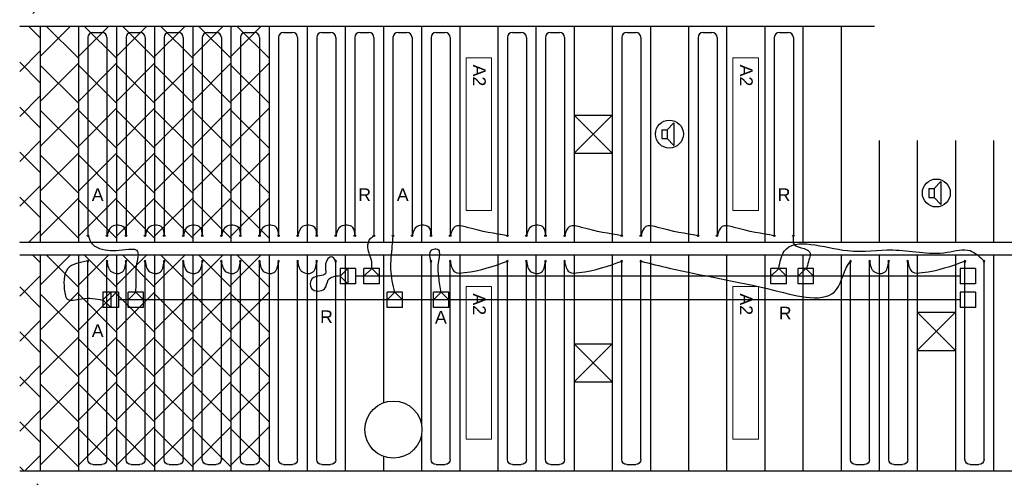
# Model space of a CAD drawing. Extents: x 2603 to 314299, y -540804 to -201914.
# Tile 8 of 15: x 148456 to 156202, y -265565 to -261965. Entities that reach past the tile are written whole.
import ezdxf

# ---------------------------------------------------------------- set-up
doc = ezdxf.new("R2010")
doc.units = 0
doc.header["$LTSCALE"] = 25
doc.layers.add('KP-Aluminium', color=8, linetype='CONTINUOUS', lineweight=18)
doc.layers.add('KP-Verlichting', color=2, linetype='CONTINUOUS', lineweight=18)
for name, color, linetype in [('KP-bandraster', 5, 'CONTINUOUS'), ('KP-koppelingen', 6, 'CONTINUOUS'), ('KP-leidingen(aanvoer)', 5, 'CONTINUOUS'), ('KP-leidingen(retour)', 1, 'CONTINUOUS'), ('KP-Lucht aanvoer', 6, 'CONTINUOUS'), ('KP-Melders', 3, 'CONTINUOUS'), ('KP-panelen', 1, 'CONTINUOUS'), ('KP-registers', 4, 'CONTINUOUS'), ('KP-slangen', 7, 'CONTINUOUS'), ('KP-tekst', 7, 'CONTINUOUS')]:
    doc.layers.add(name, color=color, linetype=linetype)
doc.styles.add('arial', font='ARIAL.TTF')

# ---------------------------------------------------------------- blocks, each defined once
blk = doc.blocks.new('Register A')
at = {"layer": 'KP-registers', "linetype": 'Continuous'}
for p, q in [((49.99999999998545, 115), (49.99999999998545, 185)), ((89.99999999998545, 225), (1644, 225)), ((89.99999999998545, 75), (1644, 75))]:
    blk.add_line(p, q, dxfattribs=at)
for centre in [(1650, 225), (1650, 75)]:
    blk.add_circle(centre, 6, dxfattribs=at)
for centre, start, end in [((89.99999999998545, 185), 90, 180), ((89.99999999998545, 115), 180, 270)]:
    blk.add_arc(centre, 40, start, end, dxfattribs=at)

msp = doc.modelspace()

# ---------------------------------------------------------------- hatches: boundary and pattern name
at = {"layer": 'KP-Aluminium', "linetype": 'Continuous'}
h = msp.add_hatch(dxfattribs=at)
h.set_pattern_fill('ANSI37', color=256, scale=2000, style=0)
h.set_pattern_definition([(45, (0, 0), (-176.7766952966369, 176.7766952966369), []), (135, (0, 0), (-176.7766952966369, -176.7766952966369), [])])
h.paths.add_polyline_path([(148617.528109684, -269215.496550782), (148456.0482257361, -269215.4965507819), (148456.0482257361, -270665.4965507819), (148617.528109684, -270665.4965507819)])
h.paths.add_polyline_path([(148617.528109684, -267415.4965507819), (148456.0482257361, -267415.4965507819), (148456.0482257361, -269115.496550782), (148617.528109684, -269115.496550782)])
h.paths.add_polyline_path([(148617.528109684, -265615.665543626), (148496.0453914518, -265615.665543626), (148496.0453914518, -265615.4965507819), (148456.0482257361, -265615.4965507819), (148456.0482257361, -267315.4965507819), (148617.528109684, -267315.4965507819)])
h.paths.add_polyline_path([(148617.528109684, -263815.4965507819), (148456.0482257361, -263815.4965507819), (148456.0482257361, -265515.4965507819), (148617.528109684, -265515.4965507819)])
h.paths.add_polyline_path([(148617.528109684, -262015.4965507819), (148456.0482257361, -262015.4965507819), (148456.0482257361, -263715.4965507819), (148617.528109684, -263715.4965507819)])
h.paths.add_polyline_path([(148617.528109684, -260215.4965507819), (148456.0482257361, -260215.4965507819), (148456.0482257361, -261915.496550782), (148617.528109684, -261915.496550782)])
h.paths.add_polyline_path([(148617.528109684, -270665.4965507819), (148456.0482257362, -270665.496550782), (148456.0482257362, -270815.4965507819), (148617.528109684, -270815.4965507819)])
h = msp.add_hatch(dxfattribs=at)
h.set_pattern_fill('ANSI37', color=256, scale=2000, style=0)
h.set_pattern_definition([(45, (-1500, -7200), (-176.7766952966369, 176.7766952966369), []), (135, (-1500, -7200), (-176.7766952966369, -176.7766952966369), [])])
h.paths.add_polyline_path([(148917.528109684, -262015.4965507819), (148617.528109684, -262015.4965507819), (148617.528109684, -263715.496550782), (148917.528109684, -263715.4965507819)])
h = msp.add_hatch(dxfattribs=at)
h.set_pattern_fill('ANSI37', color=256, scale=2000, style=0)
h.set_pattern_definition([(45, (-1200, -7200), (-176.7766952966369, 176.7766952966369), []), (135, (-1200, -7200), (-176.7766952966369, -176.7766952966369), [])])
h.paths.add_polyline_path([(149217.528109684, -262015.4965507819), (148917.528109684, -262015.4965507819), (148917.528109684, -263715.496550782), (149217.528109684, -263715.4965507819)])
h = msp.add_hatch(dxfattribs=at)
h.set_pattern_fill('ANSI37', color=256, scale=2000, style=0)
h.set_pattern_definition([(45, (-899.9999999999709, -7200), (-176.7766952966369, 176.7766952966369), []), (135, (-899.9999999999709, -7200), (-176.7766952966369, -176.7766952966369), [])])
h.paths.add_polyline_path([(149517.528109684, -262015.4965507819), (149217.528109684, -262015.4965507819), (149217.528109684, -263715.496550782), (149517.528109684, -263715.4965507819)])
h = msp.add_hatch(dxfattribs=at)
h.set_pattern_fill('ANSI37', color=256, scale=2000, style=0)
h.set_pattern_definition([(45, (-600, -7200), (-176.7766952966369, 176.7766952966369), []), (135, (-600, -7200), (-176.7766952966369, -176.7766952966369), [])])
h.paths.add_polyline_path([(149817.528109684, -262015.4965507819), (149517.528109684, -262015.4965507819), (149517.528109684, -263715.496550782), (149817.528109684, -263715.4965507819)])
h = msp.add_hatch(dxfattribs=at)
h.set_pattern_fill('ANSI37', color=256, scale=2000, style=0)
h.set_pattern_definition([(45, (-300.0000000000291, -7200), (-176.7766952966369, 176.7766952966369), []), (135, (-300.0000000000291, -7200), (-176.7766952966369, -176.7766952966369), [])])
h.paths.add_polyline_path([(150117.528109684, -262015.4965507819), (149817.528109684, -262015.4965507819), (149817.528109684, -263715.496550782), (150117.528109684, -263715.4965507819)])
h = msp.add_hatch(dxfattribs=at)
h.set_pattern_fill('ANSI37', color=256, scale=2000, style=0)
h.set_pattern_definition([(45, (0, -7200), (-176.7766952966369, 176.7766952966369), []), (135, (0, -7200), (-176.7766952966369, -176.7766952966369), [])])
h.paths.add_polyline_path([(150417.528109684, -262015.4965507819), (150117.528109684, -262015.4965507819), (150117.528109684, -263715.496550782), (150417.528109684, -263715.4965507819)])
h = msp.add_hatch(dxfattribs=at)
h.set_pattern_fill('ANSI37', color=256, scale=2000, style=0)
h.set_pattern_definition([(45, (-1500, -9000), (-176.7766952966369, 176.7766952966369), []), (135, (-1500, -9000), (-176.7766952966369, -176.7766952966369), [])])
h.paths.add_polyline_path([(148917.528109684, -263815.4965507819), (148617.528109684, -263815.4965507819), (148617.528109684, -265515.496550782), (148917.528109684, -265515.4965507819)])
h = msp.add_hatch(dxfattribs=at)
h.set_pattern_fill('ANSI37', color=256, scale=2000, style=0)
h.set_pattern_definition([(45, (-1200, -9000), (-176.7766952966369, 176.7766952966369), []), (135, (-1200, -9000), (-176.7766952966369, -176.7766952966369), [])])
h.paths.add_polyline_path([(149217.528109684, -263815.4965507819), (148917.528109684, -263815.4965507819), (148917.528109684, -265515.496550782), (149217.528109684, -265515.4965507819)])
h = msp.add_hatch(dxfattribs=at)
h.set_pattern_fill('ANSI37', color=256, scale=2000, style=0)
h.set_pattern_definition([(45, (-899.9999999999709, -9000), (-176.7766952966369, 176.7766952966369), []), (135, (-899.9999999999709, -9000), (-176.7766952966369, -176.7766952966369), [])])
h.paths.add_polyline_path([(149517.528109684, -263815.4965507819), (149217.528109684, -263815.4965507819), (149217.528109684, -265515.496550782), (149517.528109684, -265515.4965507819)])
h = msp.add_hatch(dxfattribs=at)
h.set_pattern_fill('ANSI37', color=256, scale=2000, style=0)
h.set_pattern_definition([(45, (-600, -9000), (-176.7766952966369, 176.7766952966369), []), (135, (-600, -9000), (-176.7766952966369, -176.7766952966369), [])])
h.paths.add_polyline_path([(149817.528109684, -263815.4965507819), (149517.528109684, -263815.4965507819), (149517.528109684, -265515.496550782), (149817.528109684, -265515.4965507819)])
h = msp.add_hatch(dxfattribs=at)
h.set_pattern_fill('ANSI37', color=256, scale=2000, style=0)
h.set_pattern_definition([(45, (-300.0000000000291, -9000), (-176.7766952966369, 176.7766952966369), []), (135, (-300.0000000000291, -9000), (-176.7766952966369, -176.7766952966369), [])])
h.paths.add_polyline_path([(150117.528109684, -263815.4965507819), (149817.528109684, -263815.4965507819), (149817.528109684, -265515.496550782), (150117.528109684, -265515.4965507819)])
h = msp.add_hatch(dxfattribs=at)
h.set_pattern_fill('ANSI37', color=256, scale=2000, style=0)
h.set_pattern_definition([(45, (0, -9000), (-176.7766952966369, 176.7766952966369), []), (135, (0, -9000), (-176.7766952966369, -176.7766952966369), [])])
h.paths.add_polyline_path([(150417.528109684, -263815.4965507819), (150117.528109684, -263815.4965507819), (150117.528109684, -265515.496550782), (150417.528109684, -265515.4965507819)])

# ---------------------------------------------------------------- linework, layer by layer
at = {"layer": 'KP-bandraster', "linetype": 'Continuous'}
for p, q in [((148456.0482257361, -262015.4965507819), (155181.1368344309, -262015.4965507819)), ((148456.0482257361, -263715.4965507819), (158081.2482257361, -263715.4965507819)), ((148456.0482257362, -263815.4965507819), (158081.2482257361, -263815.4965507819)), ((148456.0482257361, -265515.4965507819), (165703.0560670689, -265515.4965507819))]:
    msp.add_line(p, q, dxfattribs=at)
msp.add_circle((151396.0482257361, -265190.4965507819), 225, dxfattribs=at)
at = {"layer": 'KP-koppelingen', "linetype": 'Continuous'}
for p, q in [((150977.4370524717, -263921.7247991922), (150977.4163869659, -264043.3614083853)), ((150977.4267197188, -263982.5431037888), (151038.2553570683, -263921.7351319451)), ((151038.2346915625, -264043.3717411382), (150977.4267197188, -263982.5431037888)), ((151099.0736616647, -263921.745464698), (150977.4370524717, -263921.7247991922)), ((151038.2553570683, -263921.7351319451), (151038.2346915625, -264043.3717411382)), ((151099.0736616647, -263921.745464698), (151099.052996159, -264043.3820738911)), ((151164.5480719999, -264043.3614083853), (151164.5687375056, -263921.7247991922)), ((151164.5584047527, -263982.5431037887), (151225.3870421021, -263921.7351319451)), ((151286.1950139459, -263982.5637692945), (151164.5584047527, -263982.5431037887)), ((151286.2053466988, -263921.745464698), (151164.5687375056, -263921.7247991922)), ((151225.3870421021, -263921.7351319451), (151286.1950139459, -263982.5637692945)), ((151286.1846811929, -264043.3820738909), (151286.2053466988, -263921.745464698)), ((154366.2041168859, -264043.3614083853), (154366.2247823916, -263921.7247991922)), ((154366.2144496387, -263982.5431037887), (154427.0430869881, -263921.7351319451)), ((154487.8510588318, -263982.5637692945), (154366.2144496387, -263982.5431037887)), ((154487.8613915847, -263921.745464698), (154366.2247823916, -263921.7247991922)), ((154427.0430869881, -263921.7351319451), (154487.8510588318, -263982.5637692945)), ((154487.8407260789, -264043.3820738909), (154487.8613915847, -263921.745464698)), ((154580.5265778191, -264043.37425441), (154580.5472433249, -263921.737645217)), ((154580.5369105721, -263982.5559498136), (154641.3655479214, -263921.7479779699)), ((154702.1735197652, -263982.5766153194), (154580.5369105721, -263982.5559498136)), ((154702.183852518, -263921.7583107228), (154580.5472433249, -263921.737645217)), ((154641.3655479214, -263921.7479779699), (154702.1735197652, -263982.5766153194)), ((154702.1631870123, -264043.3949199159), (154702.183852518, -263921.7583107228)), ((155854.870215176, -263921.8097536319), (155854.8576837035, -264043.4463639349)), ((155976.506825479, -263921.8222851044), (155854.870215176, -263921.8097536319)), ((155976.506825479, -263921.8222851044), (155976.4942940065, -264043.4588954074)), ((151099.052996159, -264043.3820738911), (150977.4163869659, -264043.3614083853)), ((151286.1846811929, -264043.3820738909), (151164.5480719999, -264043.3614083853)), ((154487.8407260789, -264043.3820738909), (154366.2041168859, -264043.3614083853)), ((154702.1631870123, -264043.3949199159), (154580.5265778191, -264043.37425441)), ((155976.4942940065, -264043.4588954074), (155854.8576837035, -264043.4463639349)), ((149111.0920948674, -264108.3449203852), (149111.0507638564, -264229.9815243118)), ((149111.0714293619, -264169.1632223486), (149171.9103968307, -264108.3655858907)), ((149232.7286987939, -264108.3862513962), (149111.0920948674, -264108.3449203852)), ((149171.9103968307, -264108.3655858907), (149171.8690658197, -264230.0021898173)), ((149232.7286987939, -264108.3862513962), (149232.687367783, -264230.0228553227)), ((149308.7198130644, -264230.2762781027), (149308.7404785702, -264108.6396689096)), ((149308.7301458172, -264169.4579735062), (149369.5587831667, -264108.6500016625)), ((149430.3770877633, -264108.6603344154), (149308.7404785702, -264108.6396689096)), ((149369.5587831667, -264108.6500016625), (149430.3667550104, -264169.478639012)), ((149430.3564222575, -264230.2969436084), (149430.3770877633, -264108.6603344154)), ((151346.0308516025, -264230.2762781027), (151346.0515171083, -264108.6396689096)), ((151346.0411843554, -264169.4579735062), (151406.8698217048, -264108.6500016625)), ((151467.6881263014, -264108.6603344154), (151346.0515171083, -264108.6396689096)), ((151406.8698217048, -264108.6500016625), (151467.6777935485, -264169.478639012)), ((151467.6674607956, -264230.2969436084), (151467.6881263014, -264108.6603344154)), ((151711.6164610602, -264230.2762781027), (151711.637126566, -264108.6396689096)), ((151711.626793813, -264169.4579735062), (151772.4554311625, -264108.6500016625)), ((151833.2737357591, -264108.6603344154), (151711.637126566, -264108.6396689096)), ((151772.4554311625, -264108.6500016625), (151833.2634030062, -264169.478639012)), ((151833.2530702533, -264230.2969436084), (151833.2737357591, -264108.6603344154)), ((155854.8764809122, -264109.068488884), (155854.8639494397, -264230.705099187)), ((155976.5130912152, -264109.0810203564), (155854.8764809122, -264109.068488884)), ((155976.5130912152, -264109.0810203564), (155976.5005597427, -264230.7176306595)), ((149171.8690658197, -264230.0021898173), (149111.0714293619, -264169.1632223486)), ((149430.3667550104, -264169.478639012), (149308.7301458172, -264169.4579735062)), ((151467.6777935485, -264169.478639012), (151346.0411843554, -264169.4579735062)), ((151833.2634030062, -264169.478639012), (151711.626793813, -264169.4579735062)), ((149232.687367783, -264230.0228553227), (149111.0507638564, -264229.9815243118)), ((149430.3564222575, -264230.2969436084), (149308.7198130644, -264230.2762781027)), ((151467.6674607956, -264230.2969436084), (151346.0308516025, -264230.2762781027)), ((151833.2530702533, -264230.2969436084), (151711.6164610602, -264230.2762781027)), ((155976.5005597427, -264230.7176306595), (155854.8639494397, -264230.705099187))]:
    msp.add_line(p, q, dxfattribs=at)
at = {"layer": 'KP-leidingen(aanvoer)', "linetype": 'Continuous'}
msp.add_line((155854.870215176, -264169.8867940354), (149232.7080332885, -264169.2045533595), dxfattribs=at)
at = {"layer": 'KP-leidingen(retour)', "linetype": 'Continuous'}
msp.add_line((155854.8639433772, -263982.6869044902), (151099.0633912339, -263982.196943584), dxfattribs=at)
at = {"layer": 'KP-Lucht aanvoer', "linetype": 'Continuous'}
for p, q in [((152817.603109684, -262715.496550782), (152817.603109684, -263015.4965507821)), ((152817.603109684, -262715.496550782), (153117.603109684, -262715.496550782)), ((153117.603109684, -262715.496550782), (152817.603109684, -263015.4965507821)), ((153117.603109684, -263015.4965507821), (152817.603109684, -262715.496550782)), ((153117.603109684, -262715.496550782), (153117.603109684, -263015.4965507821)), ((152817.603109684, -263015.4965507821), (153117.603109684, -263015.4965507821)), ((155517.528109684, -264266.7385912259), (155517.528109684, -264566.7385912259)), ((155517.528109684, -264266.7385912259), (155817.528109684, -264266.7385912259)), ((155817.528109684, -264266.7385912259), (155517.528109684, -264566.7385912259)), ((155817.528109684, -264566.7385912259), (155517.528109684, -264266.7385912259)), ((155817.528109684, -264266.7385912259), (155817.528109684, -264566.7385912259)), ((152817.528109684, -264515.421550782), (152817.528109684, -264815.421550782)), ((152817.528109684, -264515.421550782), (153117.528109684, -264515.421550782)), ((153117.528109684, -264515.421550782), (152817.528109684, -264815.421550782)), ((153117.528109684, -264815.421550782), (152817.528109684, -264515.421550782)), ((153117.528109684, -264515.421550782), (153117.528109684, -264815.421550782)), ((155517.528109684, -264566.7385912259), (155817.528109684, -264566.7385912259)), ((152817.528109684, -264815.421550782), (153117.528109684, -264815.421550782))]:
    msp.add_line(p, q, dxfattribs=at)
at = {"layer": 'KP-Melders', "linetype": 'Continuous'}
for p, q in [((153550.6834153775, -262831.057643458), (153602.7159867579, -262775.7071506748)), ((153602.7159867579, -262775.7071506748), (153602.7159867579, -262956.4081362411)), ((153507.635297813, -262831.057643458), (153550.6834153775, -262831.057643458)), ((153507.635297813, -262831.057643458), (153507.635297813, -262901.057643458)), ((153507.635297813, -262901.057643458), (153550.6834153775, -262901.057643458)), ((153507.635297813, -262901.057643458), (153550.6834153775, -262901.057643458)), ((153550.6834153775, -262831.057643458), (153550.6834153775, -262901.057643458)), ((153550.6834153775, -262901.057643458), (153602.7159867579, -262956.4081362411)), ((155650.6834153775, -263294.4335264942), (155702.7159867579, -263239.083033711)), ((155702.7159867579, -263239.083033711), (155702.7159867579, -263419.7840192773)), ((155607.635297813, -263294.4335264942), (155650.6834153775, -263294.4335264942)), ((155607.635297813, -263294.4335264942), (155607.635297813, -263364.4335264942)), ((155607.635297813, -263364.4335264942), (155650.6834153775, -263364.4335264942)), ((155607.635297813, -263364.4335264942), (155650.6834153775, -263364.4335264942)), ((155650.6834153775, -263294.4335264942), (155650.6834153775, -263364.4335264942)), ((155650.6834153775, -263364.4335264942), (155702.7159867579, -263419.7840192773))]:
    msp.add_line(p, q, dxfattribs=at)
for centre in [(153567.528109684, -262865.496550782), (155667.528109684, -263328.8724338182)]:
    msp.add_circle(centre, 109.9859996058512, dxfattribs=at)
at = {"layer": 'KP-panelen', "linetype": 'Continuous'}
for p, q in [((148617.528109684, -262015.4965507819), (148617.528109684, -263715.4965507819)), ((148917.528109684, -262015.4965507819), (148917.528109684, -263715.4965507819)), ((149217.528109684, -262015.4965507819), (149217.528109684, -263715.4965507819)), ((149517.528109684, -262015.4965507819), (149517.528109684, -263715.4965507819)), ((149817.528109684, -262015.4965507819), (149817.528109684, -263715.4965507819)), ((150117.528109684, -262015.4965507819), (150117.528109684, -263715.4965507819)), ((150417.528109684, -262015.4965507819), (150417.528109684, -263715.4965507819)), ((150717.528109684, -262015.4965507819), (150717.528109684, -263715.4965507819)), ((151017.528109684, -262015.4965507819), (151017.528109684, -263715.4965507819)), ((151317.528109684, -262015.4965507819), (151317.528109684, -263715.4965507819)), ((151617.528109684, -262015.4965507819), (151617.528109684, -263715.4965507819)), ((151917.528109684, -262015.4965507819), (151917.528109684, -263715.4965507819)), ((152217.528109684, -262015.4965507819), (152217.528109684, -263715.4965507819)), ((152517.528109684, -262015.4965507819), (152517.528109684, -263715.4965507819)), ((152817.528109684, -262015.4965507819), (152817.528109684, -263715.4965507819)), ((153117.528109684, -262015.4965507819), (153117.528109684, -263715.4965507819)), ((153417.528109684, -262015.4965507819), (153417.528109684, -263715.4965507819)), ((153717.528109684, -262015.4965507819), (153717.528109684, -263715.4965507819)), ((154017.528109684, -262015.4965507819), (154017.528109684, -263715.4965507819)), ((154317.528109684, -262015.4965507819), (154317.528109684, -263715.4965507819)), ((154617.528109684, -262015.4965507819), (154617.528109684, -263715.4965507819)), ((154917.528109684, -262015.4965507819), (154917.528109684, -263715.4965507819)), ((155217.528109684, -262915.4965507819), (155217.528109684, -263715.4965507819)), ((155517.528109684, -262915.4965507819), (155517.528109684, -263715.4965507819)), ((155817.528109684, -262915.4965507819), (155817.528109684, -263715.4965507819)), ((156117.528109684, -262915.4965507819), (156117.528109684, -263715.4965507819)), ((148617.528109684, -263815.4965507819), (148617.528109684, -265515.4965507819)), ((148917.528109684, -263815.4965507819), (148917.528109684, -265515.4965507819)), ((149217.528109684, -263815.4965507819), (149217.528109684, -265515.4965507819)), ((149517.528109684, -263815.4965507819), (149517.528109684, -265515.4965507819)), ((149817.528109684, -263815.4965507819), (149817.528109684, -265515.4965507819)), ((150117.528109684, -263815.4965507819), (150117.528109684, -265515.4965507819)), ((150417.528109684, -263815.4965507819), (150417.528109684, -265515.4965507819)), ((150717.528109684, -263815.4965507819), (150717.528109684, -265515.4965507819)), ((151017.528109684, -263815.4965507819), (151017.528109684, -265515.4965507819)), ((151317.528109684, -263815.4965507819), (151317.528109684, -264979.6421190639)), ((151617.528109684, -263815.4965507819), (151617.528109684, -265150.8523708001)), ((151917.528109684, -263815.4965507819), (151917.528109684, -265515.4965507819)), ((152217.528109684, -263815.4965507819), (152217.528109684, -265515.4965507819)), ((152517.528109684, -263815.4965507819), (152517.528109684, -265515.4965507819)), ((152817.528109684, -263815.4965507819), (152817.528109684, -265515.4965507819)), ((153117.528109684, -263815.4965507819), (153117.528109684, -265515.4965507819)), ((153417.528109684, -263815.4965507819), (153417.528109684, -265515.4965507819)), ((153717.528109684, -263815.4965507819), (153717.528109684, -265515.4965507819)), ((154017.528109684, -263815.4965507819), (154017.528109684, -265515.4965507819)), ((154317.528109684, -263815.4965507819), (154317.528109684, -265515.4965507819)), ((154617.528109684, -263815.4965507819), (154617.528109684, -265515.4965507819)), ((154917.528109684, -263815.4965507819), (154917.528109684, -265515.4965507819)), ((155217.528109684, -263815.4965507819), (155217.528109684, -265515.4965507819)), ((155517.528109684, -263815.4965507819), (155517.528109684, -265515.4965507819)), ((155817.528109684, -263815.4965507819), (155817.528109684, -265515.4965507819)), ((156117.528109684, -263815.4965507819), (156117.528109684, -265515.4965507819)), ((151617.528109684, -265230.1407307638), (151617.528109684, -265515.4965507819)), ((151317.528109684, -265401.3509825), (151317.528109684, -265515.4965507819))]:
    msp.add_line(p, q, dxfattribs=at)
at = {"layer": 'KP-slangen', "linetype": 'Continuous'}
for points in [[(149292.5281096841, -263665.4965507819), (149276.9844986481, -263599.7335055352), (149181.886825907, -263592.7110795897), (149142.5281096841, -263665.4965507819)], [(149592.5281096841, -263665.4965507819), (149576.9844986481, -263599.7335055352), (149481.8868259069, -263592.7110795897), (149442.5281096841, -263665.4965507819)], [(149892.528109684, -263665.4965507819), (149876.9844986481, -263599.7335055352), (149781.8868259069, -263592.7110795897), (149742.5281096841, -263665.4965507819)], [(150192.5281096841, -263665.4965507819), (150176.9844986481, -263599.7335055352), (150081.8868259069, -263592.7110795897), (150042.5281096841, -263665.4965507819)], [(150492.5281096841, -263665.4965507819), (150476.9844986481, -263599.7335055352), (150381.8868259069, -263592.7110795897), (150342.5281096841, -263665.4965507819)], [(150792.528109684, -263665.4965507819), (150776.9844986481, -263599.7335055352), (150681.8868259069, -263592.7110795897), (150642.5281096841, -263665.4965507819)], [(151092.5281096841, -263665.4965507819), (151076.9844986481, -263599.7335055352), (150981.8868259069, -263592.7110795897), (150942.5281096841, -263665.4965507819)], [(151692.5281096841, -263665.4965507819), (151676.9844986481, -263599.7335055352), (151581.8868259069, -263592.7110795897), (151542.5281096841, -263665.4965507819)], [(152292.528109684, -263665.4965507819), (151976.9844986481, -263599.7335055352), (151881.8868259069, -263592.7110795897), (151842.5281096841, -263665.4965507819)], [(152592.5281096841, -263665.4965507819), (152576.9844986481, -263599.7335055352), (152481.8868259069, -263592.7110795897), (152442.5281096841, -263665.4965507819)], [(153192.528109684, -263665.4965507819), (152876.9844986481, -263599.7335055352), (152781.8868259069, -263592.7110795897), (152742.5281096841, -263665.4965507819)], [(153792.528109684, -263665.4965507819), (153476.9844986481, -263599.7335055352), (153381.8868259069, -263592.7110795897), (153342.5281096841, -263665.4965507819)], [(154392.528109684, -263665.4965507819), (154076.9844986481, -263599.7335055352), (153981.8868259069, -263592.7110795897), (153942.5281096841, -263665.4965507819)], [(148996.2028243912, -263667.1706371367), (149026.2127423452, -263729.8795577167), (149105.3327259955, -263770.7770572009), (149288.1247989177, -263773.503188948), (149375.4293056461, -263778.9562414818), (149372.7011312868, -263904.3748716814), (149369.9729569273, -264029.7927128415), (149367.2447825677, -264111.5869227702)], [(151225.3870421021, -263921.7351319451), (151225.3870421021, -263870.1723730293), (151194.8054630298, -263757.4154609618), (151216.8211275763, -263685.9111161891), (151241.5898479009, -263666.6601285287)], [(151406.5946338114, -264111.7139581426), (151376.5832522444, -263929.0394598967), (151387.4959496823, -263746.364961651), (151392.9537620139, -263670.0238042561)], [(154427.0430869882, -263921.7351319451), (154471.1406871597, -263787.2586266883), (154967.7381603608, -263782.0613713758), (155323.9363479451, -263776.8641160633), (155752.9356706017, -263795.0552987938), (155932.334757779, -263782.0613713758), (156043.7246947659, -263866.0436826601)], [(154543.4419015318, -263663.5087044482), (154547.8107859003, -263733.3844715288), (154628.6578327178, -263766.1390825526), (154674.543559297, -263803.2602386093), (154670.1732113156, -263840.3821837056), (154652.6932830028, -263899.3392210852), (154646.1377610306, -263925.5432255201)], [(150944.3783765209, -263861.9213861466), (150911.3548797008, -263831.6696086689), (150861.8203662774, -263886.6727687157), (150861.8203662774, -263963.6775083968), (150757.246691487, -264002.1794837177), (150751.7420435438, -264079.1842233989), (150853.5641261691, -264081.934815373), (150883.8360308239, -264013.180273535), (150977.4018733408, -263977.4281011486)], [(151690.3320852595, -263863.60361853), (151701.2447826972, -263773.6302243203), (151742.1688617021, -263770.9033035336), (151750.3533847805, -263863.60361853), (151750.3533847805, -263989.0222487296), (151769.4520689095, -264114.4400898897)], [(148990.7464756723, -263863.4773721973), (148835.2361463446, -263923.4601610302), (148810.6811134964, -264111.5869227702), (148827.0516232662, -264160.6636065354), (148941.6378735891, -264160.6636065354), (149108.0609003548, -264171.5697116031)], [(149142.5281096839, -263865.4965507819), (149179.9595176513, -263949.718431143), (149255.126933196, -263955.5340271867), (149292.528109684, -263865.4965507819)], [(149442.5281096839, -263865.4965507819), (149479.9595176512, -263949.718431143), (149555.126933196, -263955.5340271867), (149592.5281096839, -263865.4965507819)], [(149742.5281096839, -263865.4965507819), (149779.9595176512, -263949.718431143), (149855.1269331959, -263955.5340271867), (149892.5281096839, -263865.4965507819)], [(150042.5281096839, -263865.4965507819), (150079.9595176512, -263949.718431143), (150155.126933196, -263955.5340271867), (150192.5281096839, -263865.4965507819)], [(150342.5281096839, -263865.4965507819), (150379.9595176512, -263949.718431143), (150455.126933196, -263955.5340271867), (150492.5281096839, -263865.4965507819)], [(150642.5281096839, -263865.4965507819), (150679.9595176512, -263949.718431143), (150755.1269331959, -263955.5340271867), (150792.5281096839, -263865.4965507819)], [(151842.5281096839, -263865.4965507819), (151879.9595176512, -263949.718431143), (151955.126933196, -263955.5340271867), (152292.528109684, -263865.496550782)], [(152442.5281096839, -263865.4965507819), (152479.9595176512, -263949.718431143), (152555.126933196, -263955.5340271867), (152592.5281096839, -263865.4965507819)], [(152742.5281096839, -263865.4965507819), (152779.9595176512, -263949.718431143), (152855.126933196, -263955.5340271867), (153192.528109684, -263865.496550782)], [(153342.528109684, -263865.496550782), (153566.3723898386, -263919.8675508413), (154395.6356862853, -264095.4497114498), (154882.4414316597, -264088.8959298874), (154992.528109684, -263865.496550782), (154993.4881161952, -263864.3935975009)], [(155142.5281096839, -263865.4965507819), (155179.9595176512, -263949.718431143), (155255.126933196, -263955.5340271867), (155292.5281096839, -263865.4965507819)], [(155442.5281096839, -263865.4965507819), (155479.9595176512, -263949.718431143), (155555.126933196, -263955.5340271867), (155892.528109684, -263865.496550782)]]:
    msp.add_spline(points, degree=3, dxfattribs=at)
at = {"layer": 'KP-Verlichting', "linetype": 'Continuous'}
for p, q in [((151967.5281096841, -262265.4965507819), (151967.5281096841, -263465.4965507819)), ((152167.5281096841, -262265.4965507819), (151967.5281096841, -262265.4965507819)), ((152167.5281096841, -262265.4965507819), (152167.5281096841, -263465.4965507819)), ((154067.5281096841, -262265.4965507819), (154067.5281096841, -263465.4965507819)), ((154267.5281096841, -262265.4965507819), (154067.5281096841, -262265.4965507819)), ((154267.5281096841, -262265.4965507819), (154267.5281096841, -263465.4965507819)), ((152167.5281096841, -263465.4965507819), (151967.5281096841, -263465.4965507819)), ((154267.5281096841, -263465.4965507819), (154067.5281096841, -263465.4965507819)), ((151967.5281096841, -264065.4965507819), (151967.5281096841, -265265.4965507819)), ((152167.5281096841, -264065.4965507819), (151967.5281096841, -264065.4965507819)), ((152167.5281096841, -264065.4965507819), (152167.5281096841, -265265.4965507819)), ((154067.5281096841, -264065.4965507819), (154067.5281096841, -265265.4965507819)), ((154267.5281096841, -264065.4965507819), (154067.5281096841, -264065.4965507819)), ((154267.5281096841, -264065.4965507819), (154267.5281096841, -265265.4965507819)), ((152167.5281096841, -265265.4965507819), (151967.5281096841, -265265.4965507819)), ((154267.5281096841, -265265.4965507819), (154067.5281096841, -265265.4965507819))]:
    msp.add_line(p, q, dxfattribs=at)

# ---------------------------------------------------------------- block references
at = {"layer": 'KP-registers', "linetype": 'Continuous', "rotation": 270}
for p in [(148917.528109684, -262015.4965507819), (149217.528109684, -262015.4965507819), (149517.528109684, -262015.4965507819), (149817.528109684, -262015.4965507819), (150117.528109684, -262015.4965507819), (150417.528109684, -262015.4965507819), (150717.528109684, -262015.4965507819), (151017.5281096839, -262015.4965507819), (151317.528109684, -262015.4965507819), (151617.528109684, -262015.4965507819), (152217.528109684, -262015.4965507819), (152517.528109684, -262015.4965507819), (153117.528109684, -262015.4965507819), (153717.528109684, -262015.4965507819), (154317.528109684, -262015.4965507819)]:
    msp.add_blockref('Register A', p, dxfattribs=at)
at = {"layer": 'KP-registers', "linetype": 'Continuous', "xscale": -1, "rotation": 270}
for p in [(148917.528109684, -265515.496550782), (149217.528109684, -265515.496550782), (149517.528109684, -265515.496550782), (149817.528109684, -265515.496550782), (150117.528109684, -265515.496550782), (150417.528109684, -265515.496550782), (150717.528109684, -265515.496550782), (151617.528109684, -265515.496550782), (152217.528109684, -265515.496550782), (152517.528109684, -265515.496550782), (153117.528109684, -265515.496550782), (154917.528109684, -265515.496550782), (155217.528109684, -265515.496550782), (155817.528109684, -265515.496550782)]:
    msp.add_blockref('Register A', p, dxfattribs=at)

# ---------------------------------------------------------------- texts
at = {"layer": 'KP-tekst', "linetype": 'Continuous', "char_height": 100, "attachment_point": 5, "style": 'arial'}
for s, insert in [('\\A1;A', (149069.4835539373, -263342.5602898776)), ('\\A1;R', (151169.4835539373, -263342.5602898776)), ('\\A1;A', (151469.4835539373, -263342.5602898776)), ('\\A1;R', (154469.4835539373, -263342.5602898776)), ('\\A1;R', (150869.4835539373, -264302.589597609)), ('\\A1;A', (151769.4835539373, -264306.0534813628)), ('\\A1;R', (154478.2242499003, -264273.749411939)), ('\\A1;A', (149069.4835539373, -264412.666142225))]:
    msp.add_mtext(s, dxfattribs=dict(at, insert=insert))
at = {"layer": 'KP-Verlichting', "linetype": 'Continuous', "char_height": 100, "attachment_point": 5, "rotation": 270, "style": 'arial'}
for insert in [(152072.6087624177, -262404.1085839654), (154172.6087624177, -262404.1085839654), (152072.6087624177, -264204.1085839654), (154172.6087624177, -264204.1085839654)]:
    msp.add_mtext('\\A1;A2', dxfattribs=dict(at, insert=insert))

doc.saveas('drawing.dxf')
